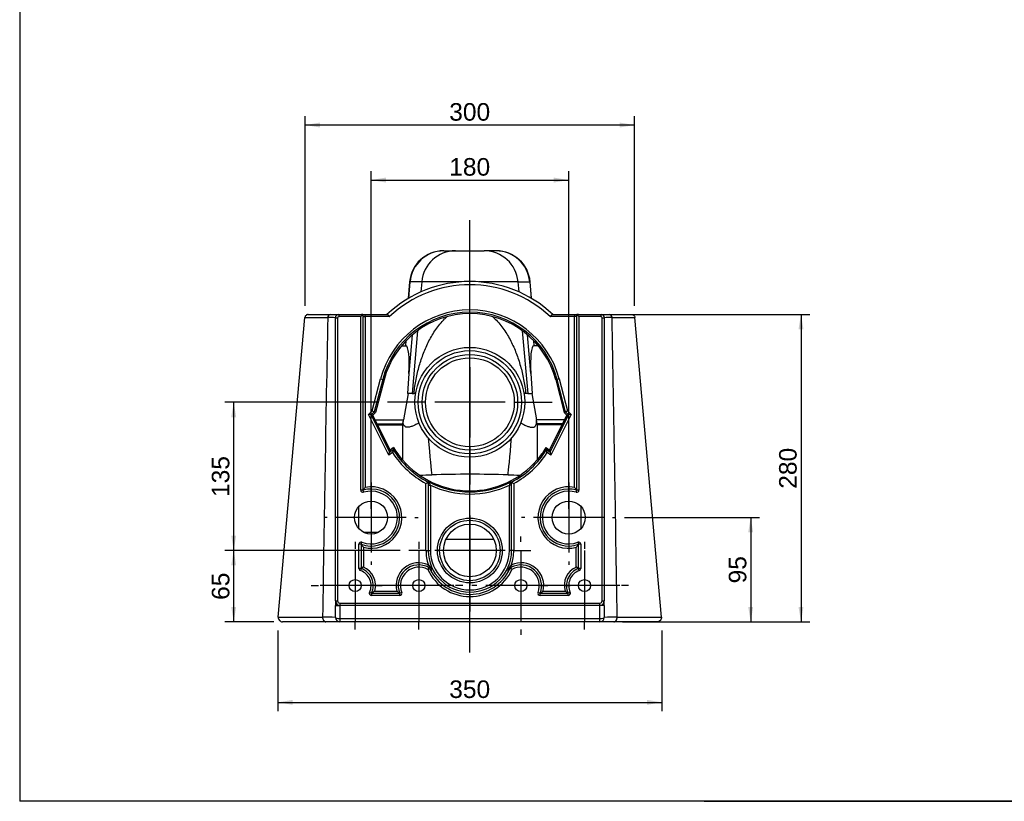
# Model space of a CAD drawing. Header units: millimetres. Extents: x 11 to 285, y 7 to 203.
# Tile 1 of 9: x 11 to 123, y 7 to 96. Entities that reach past the tile are written whole.
import ezdxf
from ezdxf.enums import TextEntityAlignment as Align
from ezdxf.lldxf.tags import DXFTag

# ---------------------------------------------------------------- set-up
doc = ezdxf.new("R2010")
doc.units = ezdxf.units.MM
for name, color, linetype in [('1', 7, 'Continuous'), ('BUCKET_HUNG_WC', 7, 'Continuous'), ('Default', 7, 'Continuous'), ('Predefinito', 7, 'Continuous')]:
    doc.layers.add(name, color=color, linetype=linetype)
doc.styles.add('SEACAD_Arial', font='arial.ttf')
tags = doc.linetypes.add('CENTER2', pattern=[28.575, 19.05, -3.175, 3.175, -3.175]).pattern_tags.tags
tags[10:11] = [DXFTag(74, 4), DXFTag(75, 0), DXFTag(340, '0'), DXFTag(46, 0.0), DXFTag(50, 0.0), DXFTag(44, 0.0), DXFTag(45, 0.0)]
tags[8:9] = [DXFTag(74, 4), DXFTag(75, 0), DXFTag(340, '0'), DXFTag(46, 0.0), DXFTag(50, 0.0), DXFTag(44, 0.0), DXFTag(45, 0.0)]
tags[6:7] = [DXFTag(74, 4), DXFTag(75, 0), DXFTag(340, '0'), DXFTag(46, 0.0), DXFTag(50, 0.0), DXFTag(44, 0.0), DXFTag(45, 0.0)]
tags[4:5] = [DXFTag(74, 4), DXFTag(75, 0), DXFTag(340, '0'), DXFTag(46, 0.0), DXFTag(50, 0.0), DXFTag(44, 0.0), DXFTag(45, 0.0)]
doc.dimstyles.new('ISO_PALLINATURA', dxfattribs={"dimtxt": 2, "dimasz": 1.7, "dimexe": 1, "dimexo": 1, "dimgap": 1, "dimtad": 1, "dimlfac": 8, "dimtxsty": 'SEACAD_Arial', "dimblk1": '_SE_FILLED', "dimblk2": '_SE_FILLED', "dimsah": 1, "dimcen": 1, "dimadec": 0, "dimazin": 0, "dimtfac": 1, "dimtmove": 0, "dimatfit": 3, "dimfxl": 1, "dimtolj": 1, "dimarcsym": 0})

# ---------------------------------------------------------------- blocks, each defined once
blk = doc.blocks.new('SEANNOT_GROUP')
at = {"layer": 'Default', "color": 7, "linetype": 'CENTER2'}
for p, q in [((62.12, 57.73), (62.12, 62.1)), ((62.12, 56.73), (62.12, 48.73)), ((57.12, 52.73), (52.74, 52.73)), ((66.12, 52.73), (58.12, 52.73)), ((67.12, 52.73), (71.49, 52.73)), ((62.12, 47.73), (62.12, 43.35))]:
    blk.add_line(p, q, dxfattribs=at)
blk = doc.blocks.new('SEANNOT_GROUP1')
at = {"layer": 'Default', "color": 7, "linetype": 'CENTER2'}
for p, q in [((50.87, 44.6), (50.87, 44.98)), ((50.87, 43.6), (50.87, 35.6)), ((45.87, 39.6), (45.49, 39.6)), ((54.87, 39.6), (46.87, 39.6)), ((55.87, 39.6), (56.24, 39.6)), ((50.87, 34.6), (50.87, 34.23))]:
    blk.add_line(p, q, dxfattribs=at)
blk = doc.blocks.new('SEANNOT_GROUP2')
at = {"layer": 'Default', "color": 7, "linetype": 'CENTER2'}
for p, q in [((73.37, 44.6), (73.37, 44.98)), ((73.37, 43.6), (73.37, 35.6)), ((68.37, 39.6), (67.99, 39.6)), ((77.37, 39.6), (69.37, 39.6)), ((78.37, 39.6), (78.74, 39.6)), ((73.37, 34.6), (73.37, 34.23))]:
    blk.add_line(p, q, dxfattribs=at)
blk = doc.blocks.new('SEANNOT_GROUP3')
at = {"layer": 'Default', "color": 7, "linetype": 'CENTER2'}
for p, q in [((75.18, 36.85), (75.18, 36.04)), ((75.18, 35.85), (75.18, 27.85)), ((70.18, 31.85), (70.99, 31.85)), ((79.18, 31.85), (71.18, 31.85)), ((80.18, 31.85), (79.37, 31.85)), ((75.18, 26.85), (75.18, 27.66))]:
    blk.add_line(p, q, dxfattribs=at)
blk = doc.blocks.new('SEANNOT_GROUP4')
at = {"layer": 'Default', "color": 7, "linetype": 'CENTER2'}
for p, q in [((67.93, 36.85), (67.93, 37.46)), ((67.93, 35.85), (67.93, 27.85)), ((62.93, 31.85), (62.33, 31.85)), ((71.93, 31.85), (63.93, 31.85)), ((72.93, 31.85), (73.54, 31.85)), ((67.93, 26.85), (67.93, 26.25))]:
    blk.add_line(p, q, dxfattribs=at)
blk = doc.blocks.new('SEANNOT_GROUP5')
at = {"layer": 'Default', "color": 7, "linetype": 'CENTER2'}
for p, q in [((56.31, 36.85), (56.31, 36.04)), ((56.31, 35.85), (56.31, 27.85)), ((51.31, 31.85), (52.12, 31.85)), ((60.31, 31.85), (52.31, 31.85)), ((61.31, 31.85), (60.49, 31.85)), ((56.31, 26.85), (56.31, 27.66))]:
    blk.add_line(p, q, dxfattribs=at)
blk = doc.blocks.new('SEANNOT_GROUP6')
at = {"layer": 'Default', "color": 7, "linetype": 'CENTER2'}
for p, q in [((49.06, 36.85), (49.06, 36.04)), ((49.06, 35.85), (49.06, 27.85)), ((44.06, 31.85), (44.87, 31.85)), ((53.06, 31.85), (45.06, 31.85)), ((54.06, 31.85), (53.24, 31.85)), ((49.06, 26.85), (49.06, 27.66))]:
    blk.add_line(p, q, dxfattribs=at)
blk = doc.blocks.new('SEANNOT_GROUP7')
at = {"layer": 'Default', "color": 7, "linetype": 'CENTER2'}
for p, q in [((62.12, 40.85), (62.12, 42.79)), ((62.12, 39.85), (62.12, 31.85)), ((57.12, 35.85), (55.18, 35.85)), ((66.12, 35.85), (58.12, 35.85)), ((67.12, 35.85), (69.06, 35.85)), ((62.12, 30.85), (62.12, 28.91))]:
    blk.add_line(p, q, dxfattribs=at)
blk = doc.blocks.new('SEANNOT_GROUP8')
at = {"layer": 'Default', "color": 7, "linetype": 'CENTER2'}
blk.add_line((62.12, 24.23), (62.12, 73.48), dxfattribs=at)
blk = doc.blocks.new('SE1')
at = {"layer": 'BUCKET_HUNG_WC', "color": 7, "linetype": 'Continuous'}
for p, q in [((59.14, 69.98), (59.12, 69.98)), ((59.14, 69.98), (60.48, 69.98)), ((60.48, 69.98), (63.76, 69.98)), ((65.1, 69.98), (63.76, 69.98)), ((65.12, 69.98), (65.1, 69.98)), ((55.26, 66.44), (55.1, 64.55)), ((55.3, 66.44), (55.14, 64.57)), ((55.26, 66.44), (55.3, 66.44)), ((56.64, 66.44), (55.3, 66.44)), ((56.64, 66.44), (56.54, 65.29)), ((61.11, 66.44), (56.64, 66.44)), ((67.6, 66.44), (63.13, 66.44)), ((67.6, 66.44), (67.7, 65.29)), ((67.6, 66.44), (68.94, 66.44)), ((68.94, 66.44), (68.98, 66.44)), ((68.94, 66.44), (69.1, 64.57)), ((69.14, 64.55), (68.98, 66.44)), ((40.29, 28.27), (43.34, 62.39)), ((43.71, 62.73), (46.25, 62.73)), ((46.25, 62.73), (47.18, 62.73)), ((46.81, 62.35), (47.06, 62.35)), ((46.81, 30.1), (46.81, 62.35)), ((47.06, 62.35), (47.06, 30.1)), ((47.18, 62.73), (49.76, 62.73)), ((47.18, 62.73), (47.18, 62.48)), ((49.69, 62.48), (47.18, 62.48)), ((49.93, 62.71), (49.69, 62.48)), ((49.69, 42.72), (49.69, 62.48)), ((49.76, 62.73), (50.19, 62.73)), ((49.94, 62.68), (49.93, 62.71)), ((49.94, 62.68), (49.94, 42.72)), ((49.94, 62.48), (50.19, 62.48)), ((50.19, 62.73), (52.71, 62.73)), ((50.19, 62.48), (50.19, 62.73)), ((50.19, 62.48), (50.19, 43.04)), ((52.96, 62.48), (50.19, 62.48)), ((74.04, 62.48), (71.28, 62.48)), ((71.53, 62.73), (74.04, 62.73)), ((74.04, 62.73), (74.48, 62.73)), ((74.04, 62.73), (74.04, 62.48)), ((74.04, 43.04), (74.04, 62.48)), ((74.29, 62.48), (74.04, 62.48)), ((74.31, 62.71), (74.29, 62.68)), ((74.29, 42.72), (74.29, 62.68)), ((74.54, 62.48), (74.31, 62.71)), ((74.48, 62.73), (77.06, 62.73)), ((77.06, 62.48), (74.54, 62.48)), ((74.54, 62.48), (74.54, 42.72)), ((77.06, 62.73), (77.99, 62.73)), ((77.06, 62.48), (77.06, 62.73)), ((77.18, 62.35), (77.43, 62.35)), ((77.18, 30.1), (77.18, 62.35)), ((77.43, 62.35), (77.43, 30.1)), ((77.99, 62.73), (80.53, 62.73)), ((83.95, 28.27), (80.9, 62.39)), ((56.15, 60.88), (55.53, 53.73)), ((68.09, 60.88), (68.71, 53.73)), ((54.82, 59.17), (54.88, 59.77)), ((55.56, 60.41), (55.17, 55.99)), ((69.07, 55.99), (68.68, 60.41)), ((69.36, 59.77), (69.41, 59.17)), ((54.34, 59.17), (54.82, 59.17)), ((69.9, 59.17), (69.41, 59.17)), ((51, 51.77), (51.95, 55.39)), ((52.19, 55.32), (51.23, 51.64)), ((52.35, 55.28), (51.37, 51.56)), ((51.95, 55.39), (52.19, 55.32)), ((52.35, 55.28), (52.19, 55.32)), ((55.17, 55.99), (55.01, 53.73)), ((69.07, 55.99), (69.23, 53.73)), ((71.89, 55.28), (72.05, 55.32)), ((71.89, 55.28), (72.87, 51.56)), ((72.29, 55.39), (72.05, 55.32)), ((73.01, 51.64), (72.05, 55.32)), ((72.29, 55.39), (73.23, 51.77)), ((55.08, 53.73), (54.55, 50.73)), ((55.53, 53.73), (55.01, 53.73)), ((55.53, 53.73), (55.75, 53.73)), ((55.95, 53.73), (55.75, 53.73)), ((68.49, 53.73), (68.29, 53.73)), ((68.71, 53.73), (68.49, 53.73)), ((68.71, 53.73), (69.23, 53.73)), ((69.16, 53.73), (69.69, 50.73)), ((50.59, 51.35), (51, 51.77)), ((51.23, 51.64), (50.89, 51.3)), ((51, 51.77), (51.23, 51.64)), ((51.37, 51.56), (51.23, 51.64)), ((72.87, 51.56), (73.01, 51.64)), ((73.01, 51.64), (73.23, 51.77)), ((73.35, 51.3), (73.01, 51.64)), ((73.23, 51.77), (73.65, 51.35)), ((52.88, 46.69), (50.59, 51.35)), ((50.89, 51.3), (50.59, 51.35)), ((51.08, 51.27), (50.89, 51.3)), ((50.89, 51.3), (52.98, 47.06)), ((51.08, 51.27), (51.37, 51.56)), ((53.04, 47.29), (51.08, 51.27)), ((51.35, 50.73), (54.55, 50.73)), ((54.47, 50.26), (54.55, 50.73)), ((54.47, 50.26), (54.53, 50.54)), ((69.77, 50.26), (69.69, 50.73)), ((72.89, 50.73), (69.69, 50.73)), ((69.77, 50.26), (69.71, 50.54)), ((71.2, 47.29), (73.16, 51.27)), ((71.26, 47.06), (73.35, 51.3)), ((73.65, 51.35), (71.35, 46.69)), ((73.16, 51.27), (72.87, 51.56)), ((73.16, 51.27), (73.35, 51.3)), ((73.65, 51.35), (73.35, 51.3)), ((51.58, 50.26), (54.47, 50.26)), ((51.63, 50.16), (54.45, 50.16)), ((54.45, 50.16), (54.47, 50.26)), ((54.45, 50.16), (54.45, 49.21)), ((69.79, 50.16), (69.77, 50.26)), ((72.66, 50.26), (69.77, 50.26)), ((69.79, 50.16), (69.79, 49.21)), ((72.61, 50.16), (69.79, 50.16)), ((54.45, 49.21), (54.45, 47.6)), ((69.79, 49.21), (69.79, 47.6)), ((52.98, 47.06), (53.38, 47.34)), ((53.04, 47.29), (52.98, 47.06)), ((53.43, 47.57), (53.04, 47.29)), ((53.43, 47.57), (53.38, 47.34)), ((54.45, 47.6), (54.45, 46.2)), ((69.79, 47.6), (69.79, 46.2)), ((70.81, 47.57), (70.85, 47.34)), ((70.81, 47.57), (71.2, 47.29)), ((70.85, 47.34), (71.26, 47.06)), ((71.2, 47.29), (71.26, 47.06)), ((52.88, 46.69), (52.98, 47.06)), ((53.31, 46.99), (52.88, 46.69)), ((54.45, 46.17), (54.45, 46.15)), ((69.79, 46.17), (69.79, 46.15)), ((71.35, 46.69), (70.93, 46.99)), ((71.26, 47.06), (71.35, 46.69)), ((49.94, 42.72), (49.69, 42.72)), ((49.94, 42.72), (50.02, 42.48)), ((57.12, 35.85), (57.12, 43.48)), ((57.37, 43.67), (57.37, 43.63)), ((57.37, 43.63), (57.37, 43.63)), ((57.37, 43.63), (57.37, 35.85)), ((57.37, 43.29), (57.62, 43.29)), ((57.62, 43.29), (57.62, 35.85)), ((66.62, 35.85), (66.62, 43.29)), ((66.87, 43.29), (66.62, 43.29)), ((66.87, 43.67), (66.87, 43.63)), ((66.87, 43.63), (66.87, 43.63)), ((66.87, 35.85), (66.87, 43.63)), ((67.12, 43.48), (67.12, 35.85)), ((74.22, 42.48), (74.29, 42.72)), ((74.54, 42.72), (74.29, 42.72)), ((49.43, 40.81), (49.43, 38.4)), ((74.81, 38.4), (74.81, 40.81)), ((50.05, 37.92), (51.69, 37.92)), ((64.85, 37.1), (59.39, 37.1)), ((49.49, 33.8), (49.49, 36.55)), ((49.74, 36.55), (49.49, 36.55)), ((49.74, 36.55), (49.83, 36.79)), ((49.74, 36.55), (49.74, 33.8)), ((49.99, 36.21), (49.99, 33.97)), ((74.24, 33.97), (74.24, 36.21)), ((74.41, 36.79), (74.49, 36.55)), ((74.49, 33.8), (74.49, 36.55)), ((74.74, 36.55), (74.49, 36.55)), ((74.74, 36.55), (74.74, 33.8)), ((57.12, 35.85), (57.37, 35.85)), ((57.37, 35.85), (57.62, 35.85)), ((66.87, 35.85), (66.62, 35.85)), ((67.12, 35.85), (66.87, 35.85)), ((49.74, 33.8), (49.49, 33.8)), ((49.74, 33.8), (49.66, 33.56)), ((57.29, 33.99), (57.39, 34.22)), ((57.46, 33.91), (57.34, 33.69)), ((57.34, 33.69), (57.56, 33.79)), ((57.39, 34.22), (57.51, 34.1)), ((66.9, 33.69), (66.67, 33.79)), ((66.73, 34.1), (66.85, 34.22)), ((66.9, 33.69), (66.78, 33.91)), ((66.95, 33.99), (66.85, 34.22)), ((74.74, 33.8), (74.49, 33.8)), ((74.58, 33.56), (74.49, 33.8)), ((50.92, 30.98), (50.7, 31.08)), ((50.92, 30.98), (54.12, 30.98)), ((50.92, 30.98), (50.92, 30.73)), ((54.12, 30.73), (50.92, 30.73)), ((51.28, 31.23), (53.78, 31.23)), ((54.12, 30.98), (54.35, 31.07)), ((54.12, 30.98), (54.12, 30.73)), ((69.89, 31.07), (70.12, 30.98)), ((70.12, 30.98), (73.31, 30.98)), ((70.12, 30.73), (70.12, 30.98)), ((73.31, 30.73), (70.12, 30.73)), ((70.46, 31.23), (72.96, 31.23)), ((73.54, 31.08), (73.31, 30.98)), ((73.31, 30.73), (73.31, 30.98)), ((46.81, 30.1), (47.06, 30.1)), ((46.81, 30.1), (46.81, 29.6)), ((46.81, 28.23), (46.81, 29.6)), ((46.81, 29.6), (47.31, 29.6)), ((47.31, 29.85), (76.93, 29.85)), ((47.31, 29.85), (47.31, 29.6)), ((76.93, 29.6), (47.31, 29.6)), ((47.31, 29.6), (47.31, 28.1)), ((76.93, 29.6), (76.93, 29.85)), ((76.93, 28.1), (76.93, 29.6)), ((77.43, 29.6), (76.93, 29.6)), ((77.18, 30.1), (77.43, 30.1)), ((77.43, 29.6), (77.43, 30.1)), ((77.43, 29.6), (77.43, 28.23)), ((47.31, 28.1), (76.93, 28.1)), ((47.31, 28.1), (47.31, 27.73)), ((76.93, 27.73), (76.93, 28.1)), ((45.73, 27.73), (40.79, 27.73)), ((47.31, 27.73), (45.73, 27.73)), ((76.93, 27.73), (47.31, 27.73)), ((78.51, 27.73), (76.93, 27.73)), ((83.45, 27.73), (78.51, 27.73))]:
    blk.add_line(p, q, dxfattribs=at)
for centre, radius in [((62.12, 52.73), 6.25), ((62.12, 52.73), 5.88), ((62.12, 52.73), 5.44), ((62.12, 52.73), 5.06), ((50.87, 39.6), 1.88), ((73.37, 39.6), 1.88), ((62.12, 35.85), 3.69), ((62.12, 35.85), 3.44), ((62.12, 35.85), 3), ((49.06, 31.85), 0.688), ((56.31, 31.85), 0.688), ((67.93, 31.85), 0.688), ((75.18, 31.85), 0.688)]:
    blk.add_circle(centre, radius, dxfattribs=at)
for centre, radius, start, end in [((59.12, 66.1), 3.88, 90, 175), ((65.12, 66.1), 3.88, 5, 90), ((62.12, 52.73), 13.75, 46.6582, 133.3418), ((62.12, 52.73), 13.38, 46.8003, 133.1997), ((62.12, 52.73), 10.51, 14.6604, 165.3396), ((62.12, 52.73), 10.26, 14.6604, 165.3396), ((62.12, 52.73), 10.1, 14.6604, 165.3396), ((45.64, 435.58), 373.2, 269.6472, 270.0452), ((9003.69, -107.56), 8959.37, 178.913193, 179.131411), ((46.01, 50.47), 11.91, 86.1652, 90.3835), ((47.18, 62.35), 0.375, 90, 180), ((47.18, 62.35), 0.125, 90, 180), ((49.74, 61.24), 1.49, 82.4151, 88.9864), ((74.5, 61.24), 1.49, 91.0136, 97.5849), ((77.06, 62.35), 0.375, 0, 90), ((77.06, 62.35), 0.125, 0, 90), ((78.16, 52.7), 9.68, 89.1313, 94.3199), ((78.56, 449.49), 387.11, 269.962, 270.3456), ((-8879.45, -107.56), 8959.37, 0.868589, 1.086807), ((56.17, 50.44), 1.64, 169.8189, 176.518), ((68.07, 50.44), 1.64, 3.482, 10.1811), ((81.5, 41.53), 28.71, 168.3261, 169.0474), ((62.12, 52.73), 10.26, 211.6481, 242.4216), ((62.12, 52.73), 10.1, 210.6981, 220.6117), ((62.12, 52.73), 10.26, 297.5784, 328.3519), ((62.12, 52.73), 10.1, 319.3883, 329.3019), ((42.73, 41.53), 28.71, 10.9526, 11.6739), ((62.12, 52.73), 10.51, 213.0902, 241.5939), ((54.01, 46.61), 0.437, 315.3492, 316.9908), ((62.12, 52.73), 10.09, 220.5248, 319.4752), ((62.12, 52.73), 10.51, 298.4061, 326.9098), ((70.23, 46.61), 0.437, 222.9025, 224.6508), ((71.3, -259.91), 304.65, 92.5447, 92.7953), ((62.12, -71.09), 115.62, 87.846, 92.154), ((52.94, -259.91), 304.65, 87.2047, 87.4553), ((49.94, 42.72), 0.25, 180, 286.5247), ((50.87, 39.6), 3.25, 249.7497, 106.5247), ((56.81, 37.59), 8.57, 140.5296, 143.2373), ((50.87, 39.6), 3.5, 255.5242, 101.1095), ((36.47, 78.13), 40.34, 300.7958, 301.2095), ((62.12, 52.73), 10.21, 243.1366, 296.8634), ((39.72, 37.42), 18.83, 18.1473, 19.2188), ((62.12, 52.73), 10.46, 244.5139, 295.4861), ((84.51, 37.42), 18.83, 160.7812, 161.8527), ((87.77, 78.13), 40.34, 238.7905, 239.2042), ((73.37, 39.6), 3.5, 78.8905, 284.4758), ((73.37, 39.6), 3.25, 73.4753, 290.2503), ((67.43, 37.59), 8.57, 36.7627, 39.4704), ((74.29, 42.72), 0.25, 253.4753, 0), ((50.87, 39.6), 3, 249.7497, 106.5247), ((73.37, 39.6), 3, 73.4753, 290.2503), ((49.74, 36.55), 0.25, 69.7497, 180), ((56.61, 41.34), 8.37, 214.9014, 217.7891), ((67.63, 41.34), 8.37, 322.2109, 325.0986), ((74.49, 36.55), 0.25, 0, 110.2503), ((62.12, 35.85), 5, 180, 199.0587), ((62.12, 35.85), 4.75, 180, 0), ((62.12, 35.85), 4.5, 180, 0), ((62.12, 35.85), 5, 340.9413, 0), ((49.74, 33.8), 0.25, 180, 250.5257), ((54.24, 27.43), 7.8, 123.01, 125.2296), ((49.06, 31.85), 2.06, 334.8973, 70.5257), ((49.06, 31.85), 2.31, 344.3196, 66.0807), ((56.31, 31.85), 2.6, 65.3453, 193.8832), ((56.31, 31.85), 2.35, 60.7242, 201.8135), ((56.31, 31.85), 2.1, 60.7242, 201.8135), ((62.12, 35.85), 5.25, 204.3432, 335.6568), ((57.34, 33.69), 0.25, 24.3432, 60.7242), ((56.86, 33.49), 0.895, 355.4235, 43.2923), ((62.12, 35.85), 5, 204.3432, 335.6568), ((66.9, 33.69), 0.25, 119.2758, 155.6568), ((67.93, 31.85), 2.35, 338.1865, 119.2758), ((67.93, 31.85), 2.6, 346.1168, 114.6547), ((67.93, 31.85), 2.1, 338.1865, 119.2758), ((75.18, 31.85), 2.31, 113.9193, 195.6804), ((75.18, 31.85), 2.06, 109.4743, 205.1027), ((70, 27.43), 7.8, 54.7704, 56.99), ((74.49, 33.8), 0.25, 289.4743, 0), ((49.06, 31.85), 1.81, 334.8973, 70.5257), ((75.18, 31.85), 1.81, 109.4743, 205.1027), ((50.92, 30.98), 0.25, 154.8973, 270), ((48.07, 35.46), 5.31, 302.5127, 307.2306), ((57.57, 36.06), 6.14, 231.8942, 235.8541), ((54.12, 30.98), 0.25, 270, 21.8135), ((70.12, 30.98), 0.25, 158.1865, 270), ((66.67, 36.06), 6.14, 304.1459, 308.1058), ((76.17, 35.46), 5.31, 232.7694, 237.4873), ((73.31, 30.98), 0.25, 270, 25.1027), ((47.31, 30.1), 0.5, 180, 270), ((47.31, 30.1), 0.25, 180, 270), ((76.93, 30.1), 0.25, 270, 0), ((76.93, 30.1), 0.5, 270, 0), ((44.96, 1009.85), 981.59, 269.72738, 270.02247), ((45.65, 9.45), 18.81, 86.4647, 90.9088), ((47.31, 28.23), 0.5, 180, 270), ((76.93, 28.23), 0.5, 270, 0), ((78.74, 3.15), 25.11, 89.6491, 92.9773), ((79.48, 917.98), 889.72, 269.96229, 270.28786)]:
    blk.add_arc(centre, radius, start, end, dxfattribs=at)
for centre, major_axis, ratio, start_param, end_param in [((59.14, 66.1), (0, -3.87), 0.994831, 3.141593, 4.625123), ((60.48, 66.1), (0, -3.88), 0.994831, 3.141593, 4.625123), ((63.76, 66.1), (0, -3.88), 0.994831, 1.658063, 3.141593), ((65.1, 66.1), (0, -3.87), 0.994831, 1.658063, 3.141593), ((46.25, 62.35), (0, 0.375), 0.861971, 0, 1.500359), ((77.99, 62.35), (0, 0.375), 0.861971, 4.782826, 6.283185), ((54.51, 55.63), (-0.32, -3.54), 0.175606, 1.688063, 3.15753), ((69.73, 55.63), (0.32, -3.54), 0.175606, 3.125655, 4.595122), ((57.18, 52.4), (0.63, -8.1), 0.013605, -1.093114, -0.195913), ((67.06, 52.4), (-0.63, -8.1), 0.013605, 0.195913, 1.093114), ((57.58, 34.12), (-0.122, -0.218), 0.188633, 4.934414, 6.283185), ((66.66, 34.12), (0.122, -0.218), 0.188633, 0, 1.348772), ((45.73, 28.23), (0, 0.5), 0.768394, 1.503887, 3.141593), ((47.31, 28.23), (-0.5, 0), 0.25, 0, 1.570796), ((76.93, 28.23), (0.5, 0), 0.25, 4.712389, 6.283185), ((78.51, 28.23), (0, 0.5), 0.768394, 3.141593, 4.779298)]:
    blk.add_ellipse(centre, major_axis=major_axis, ratio=ratio, start_param=start_param, end_param=end_param, dxfattribs=at)
for points, knots in [([(43.71, 62.73), (43.67, 62.73), (43.62, 62.72), (43.53, 62.69), (43.49, 62.66), (43.43, 62.6), (43.4, 62.56), (43.36, 62.48), (43.34, 62.43), (43.34, 62.39)], [0, 0, 0, 0, 0.25, 0.25, 0.5, 0.5, 0.75, 0.75, 1, 1, 1, 1]), ([(52.71, 62.73), (52.73, 62.73), (52.75, 62.72), (52.78, 62.7), (52.79, 62.69), (52.81, 62.67), (52.82, 62.66), (52.85, 62.63), (52.87, 62.6), (52.91, 62.55), (52.92, 62.54), (52.94, 62.52), (52.94, 62.51), (52.95, 62.49), (52.96, 62.49), (52.96, 62.48)], [0, 0, 0, 0, 0.25, 0.25, 0.375, 0.375, 0.5, 0.5, 0.75, 0.75, 0.875, 0.875, 0.9375, 0.9375, 1, 1, 1, 1]), ([(55.75, 53.73), (55.81, 54.28), (55.89, 54.82), (56.1, 55.86), (56.22, 56.37), (56.5, 57.36), (56.66, 57.84), (57.02, 58.79), (57.23, 59.26), (57.69, 60.16), (57.95, 60.6), (58.39, 61.23), (58.55, 61.43), (58.88, 61.83), (59.06, 62.03), (59.34, 62.31), (59.45, 62.4), (59.55, 62.49)], [0, 0, 0, 0, 0.0625, 0.0625, 0.125, 0.125, 0.1875, 0.1875, 0.25, 0.25, 0.3125, 0.3125, 0.34375, 0.34375, 0.375, 0.375, 0.391464, 0.391464, 0.391464, 0.391464]), ([(64.68, 62.49), (64.79, 62.4), (64.9, 62.3), (65.19, 62.02), (65.36, 61.83), (65.7, 61.43), (65.85, 61.22), (66.29, 60.59), (66.55, 60.16), (67.01, 59.25), (67.22, 58.78), (67.58, 57.84), (67.74, 57.35), (68.02, 56.36), (68.14, 55.86), (68.35, 54.82), (68.43, 54.28), (68.49, 53.73)], [0.6079583, 0.6079583, 0.6079583, 0.6079583, 0.625, 0.625, 0.65625, 0.65625, 0.6875, 0.6875, 0.75, 0.75, 0.8125, 0.8125, 0.875, 0.875, 0.9375, 0.9375, 1, 1, 1, 1]), ([(71.28, 62.48), (71.28, 62.49), (71.29, 62.49), (71.3, 62.51), (71.3, 62.52), (71.32, 62.54), (71.33, 62.55), (71.37, 62.6), (71.39, 62.63), (71.42, 62.66), (71.43, 62.67), (71.45, 62.69), (71.46, 62.7), (71.49, 62.72), (71.51, 62.73), (71.53, 62.73)], [0, 0, 0, 0, 0.0625, 0.0625, 0.125, 0.125, 0.25, 0.25, 0.5, 0.5, 0.625, 0.625, 0.75, 0.75, 1, 1, 1, 1]), ([(80.53, 62.73), (80.57, 62.73), (80.62, 62.72), (80.71, 62.69), (80.75, 62.66), (80.81, 62.6), (80.84, 62.56), (80.88, 62.48), (80.9, 62.43), (80.9, 62.39)], [0, 0, 0, 0, 0.25, 0.25, 0.5, 0.5, 0.75, 0.75, 1, 1, 1, 1]), ([(56.32, 50.4), (56.2, 50.32), (56.08, 50.25), (55.84, 50.12), (55.72, 50.06), (55.48, 49.97), (55.36, 49.93), (55.14, 49.88), (55.04, 49.87), (54.78, 49.9), (54.66, 49.99), (54.54, 50.23), (54.52, 50.38), (54.53, 50.54)], [0, 0, 0, 0, 0.125, 0.125, 0.25, 0.25, 0.375, 0.375, 0.5, 0.5, 0.75, 0.75, 1, 1, 1, 1]), ([(67.92, 50.4), (68.04, 50.32), (68.16, 50.25), (68.4, 50.12), (68.52, 50.06), (68.76, 49.97), (68.88, 49.93), (69.1, 49.88), (69.2, 49.87), (69.46, 49.9), (69.57, 49.99), (69.7, 50.23), (69.72, 50.38), (69.71, 50.54)], [0, 0, 0, 0, 0.125, 0.125, 0.25, 0.25, 0.375, 0.375, 0.5, 0.5, 0.75, 0.75, 1, 1, 1, 1]), ([(54.33, 46.31), (54.33, 46.31), (54.33, 46.31), (54.33, 46.31), (54.34, 46.31), (54.35, 46.29), (54.36, 46.27), (54.39, 46.24), (54.41, 46.22), (54.42, 46.2), (54.42, 46.2), (54.43, 46.2)], [0.4996819, 0.4996819, 0.4996819, 0.4996819, 0.5, 0.5, 0.625, 0.625, 0.75, 0.75, 0.875, 0.875, 0.8867792, 0.8867792, 0.8867792, 0.8867792]), ([(69.81, 46.2), (69.81, 46.2), (69.82, 46.2), (69.83, 46.22), (69.85, 46.24), (69.87, 46.27), (69.89, 46.29), (69.9, 46.31), (69.91, 46.31), (69.91, 46.31)], [0.1078427, 0.1078427, 0.1078427, 0.1078427, 0.125, 0.125, 0.25, 0.25, 0.375, 0.375, 0.4996515, 0.4996515, 0.4996515, 0.4996515]), ([(57.37, 43.67), (57.37, 43.67), (57.37, 43.67), (57.39, 43.67), (57.39, 43.67), (57.42, 43.66), (57.43, 43.65), (57.47, 43.64), (57.49, 43.63), (57.51, 43.62)], [0, 0, 0, 0, 0.25, 0.25, 0.5, 0.5, 0.75, 0.75, 1, 1, 1, 1]), ([(66.73, 43.62), (66.75, 43.63), (66.77, 43.64), (66.81, 43.65), (66.82, 43.66), (66.84, 43.67), (66.85, 43.67), (66.87, 43.67), (66.87, 43.67), (66.87, 43.67)], [0, 0, 0, 0, 0.25, 0.25, 0.5, 0.5, 0.75, 0.75, 1, 1, 1, 1]), ([(66.48, 33.41), (66.48, 33.44), (66.47, 33.48), (66.47, 33.54), (66.48, 33.57), (66.49, 33.66), (66.51, 33.72), (66.56, 33.84), (66.58, 33.89), (66.65, 34), (66.68, 34.05), (66.73, 34.1)], [0, 0, 0, 0, 0.125, 0.125, 0.25, 0.25, 0.5, 0.5, 0.75, 0.75, 1, 1, 1, 1]), ([(40.29, 28.27), (40.29, 28.2), (40.3, 28.13), (40.34, 28), (40.38, 27.94), (40.47, 27.84), (40.53, 27.8), (40.65, 27.74), (40.72, 27.73), (40.79, 27.73)], [0, 0, 0, 0, 0.25, 0.25, 0.5, 0.5, 0.75, 0.75, 1, 1, 1, 1]), ([(83.95, 28.27), (83.95, 28.2), (83.94, 28.13), (83.9, 28), (83.86, 27.94), (83.77, 27.84), (83.71, 27.8), (83.59, 27.74), (83.52, 27.73), (83.45, 27.73)], [0, 0, 0, 0, 0.25, 0.25, 0.5, 0.5, 0.75, 0.75, 1, 1, 1, 1])]:
    blk.add_open_spline(points, degree=3, knots=knots, dxfattribs=at)
blk = doc.blocks.new('DMBLK58')
at = {"layer": 'Default', "linetype": 'Continuous'}
for points in [[(45.07, 84.59), (43.37, 84.3), (45.07, 84.02)], [(79.17, 84.59), (79.17, 84.02), (80.87, 84.3)]]:
    blk.add_hatch(color=7, dxfattribs=at).paths.add_polyline_path(points)
at = {"layer": 'Default', "color": 7, "linetype": 'Continuous'}
for p, q in [((43.37, 63.73), (43.37, 85.3)), ((80.87, 63.73), (80.87, 85.3)), ((80.87, 84.3), (43.37, 84.3))]:
    blk.add_line(p, q, dxfattribs=at)
at = {"layer": 'Default', "color": 7, "linetype": 'Continuous', "style": 'SEACAD_Arial'}
blk.add_text('300', height=2, dxfattribs=at).set_placement((59.77, 86.8), align=Align.TOP_LEFT)
blk = doc.blocks.new('_SE_FILLED')
at = {"color": 0}
blk.add_line((0, 0), (-1, 0), dxfattribs=at)
blk.add_solid([(0, 0), (-1, -0.1665), (-1, 0.1665), (0, 0)], dxfattribs=at)
blk = doc.blocks.new('DMBLK59')
at = {"layer": 'Default', "linetype": 'Continuous'}
for points in [[(100.11, 61.03), (99.83, 62.73), (99.54, 61.03)], [(100.11, 29.43), (99.54, 29.43), (99.83, 27.73)]]:
    blk.add_hatch(color=7, dxfattribs=at).paths.add_polyline_path(points)
at = {"layer": 'Default', "color": 7, "linetype": 'Continuous'}
for p, q in [((78.06, 62.73), (100.83, 62.73)), ((99.83, 62.73), (99.83, 27.73)), ((79.51, 27.73), (100.83, 27.73))]:
    blk.add_line(p, q, dxfattribs=at)
at = {"layer": 'Default', "color": 7, "linetype": 'Continuous', "style": 'SEACAD_Arial'}
blk.add_text('280', height=2, rotation=90, dxfattribs=at).set_placement((97.33, 42.88), align=Align.TOP_LEFT)
blk = doc.blocks.new('DMBLK60')
at = {"layer": 'Default', "linetype": 'Continuous'}
for points in [[(41.94, 18.27), (41.94, 18.83), (40.24, 18.55)], [(82.29, 18.27), (83.99, 18.55), (82.29, 18.83)]]:
    blk.add_hatch(color=7, dxfattribs=at).paths.add_polyline_path(points)
at = {"layer": 'Default', "color": 7, "linetype": 'Continuous'}
for p, q in [((40.24, 26.73), (40.24, 17.55)), ((83.99, 26.73), (83.99, 17.55)), ((40.24, 18.55), (83.99, 18.55))]:
    blk.add_line(p, q, dxfattribs=at)
at = {"layer": 'Default', "color": 7, "linetype": 'Continuous', "style": 'SEACAD_Arial'}
blk.add_text('350', height=2, dxfattribs=at).set_placement((59.77, 21.05), align=Align.TOP_LEFT)
blk = doc.blocks.new('DMBLK61')
at = {"layer": 'Default', "linetype": 'Continuous'}
for points in [[(94.38, 37.9), (94.1, 39.6), (93.81, 37.9)], [(94.38, 29.43), (93.81, 29.43), (94.1, 27.73)]]:
    blk.add_hatch(color=7, dxfattribs=at).paths.add_polyline_path(points)
at = {"layer": 'Default', "color": 7, "linetype": 'Continuous'}
for p, q in [((79.74, 39.6), (95.1, 39.6)), ((94.1, 39.6), (94.1, 27.73)), ((84.45, 27.73), (95.1, 27.73))]:
    blk.add_line(p, q, dxfattribs=at)
at = {"layer": 'Default', "color": 7, "linetype": 'Continuous', "style": 'SEACAD_Arial'}
blk.add_text('95', height=2, rotation=90, dxfattribs=at).set_placement((91.6, 32.1), align=Align.TOP_LEFT)
blk = doc.blocks.new('DMBLK62')
at = {"layer": 'Default', "linetype": 'Continuous'}
for points in [[(52.57, 78.32), (50.87, 78.04), (52.57, 77.75)], [(71.67, 78.32), (71.67, 77.75), (73.37, 78.04)]]:
    blk.add_hatch(color=7, dxfattribs=at).paths.add_polyline_path(points)
at = {"layer": 'Default', "color": 7, "linetype": 'Continuous'}
for p, q in [((50.87, 40.6), (50.87, 79.04)), ((73.37, 40.6), (73.37, 79.04)), ((50.87, 78.04), (73.37, 78.04))]:
    blk.add_line(p, q, dxfattribs=at)
at = {"layer": 'Default', "color": 7, "linetype": 'Continuous', "style": 'SEACAD_Arial'}
blk.add_text('180', height=2, dxfattribs=at).set_placement((59.77, 80.54), align=Align.TOP_LEFT)
blk = doc.blocks.new('DMBLK67')
at = {"layer": 'Default', "linetype": 'Continuous'}
for points in [[(34.94, 34.15), (35.51, 34.15), (35.23, 35.85)], [(34.94, 29.43), (35.23, 27.73), (35.51, 29.43)]]:
    blk.add_hatch(color=7, dxfattribs=at).paths.add_polyline_path(points)
at = {"layer": 'Default', "color": 7, "linetype": 'Continuous'}
for p, q in [((54.18, 35.85), (34.23, 35.85)), ((35.23, 27.73), (35.23, 35.85)), ((39.79, 27.73), (34.23, 27.73))]:
    blk.add_line(p, q, dxfattribs=at)
at = {"layer": 'Default', "color": 7, "linetype": 'Continuous', "style": 'SEACAD_Arial'}
blk.add_text('65', height=2, rotation=90, dxfattribs=at).set_placement((32.73, 30.22), align=Align.TOP_LEFT)
blk = doc.blocks.new('DMBLK68')
at = {"layer": 'Default', "linetype": 'Continuous'}
for points in [[(34.94, 51.03), (35.51, 51.03), (35.23, 52.73)], [(34.94, 37.55), (35.23, 35.85), (35.51, 37.55)]]:
    blk.add_hatch(color=7, dxfattribs=at).paths.add_polyline_path(points)
at = {"layer": 'Default', "color": 7, "linetype": 'Continuous'}
for p, q in [((51.74, 52.73), (34.23, 52.73)), ((35.23, 35.85), (35.23, 52.73)), ((54.18, 35.85), (34.23, 35.85))]:
    blk.add_line(p, q, dxfattribs=at)
at = {"layer": 'Default', "color": 7, "linetype": 'Continuous', "style": 'SEACAD_Arial'}
blk.add_text('135', height=2, rotation=90, dxfattribs=at).set_placement((32.73, 41.94), align=Align.TOP_LEFT)

msp = doc.modelspace()

# ---------------------------------------------------------------- linework, layer by layer
at = {"layer": '1', "color": 7, "linetype": 'Continuous'}
for p, q in [((10.8564, 202.845), (10.8564, 7.2813)), ((284.3566, 7.2813), (10.8564, 7.2813)), ((88.7928, 7.3094), (284.3566, 7.3094))]:
    msp.add_line(p, q, dxfattribs=at)
at = {"layer": 'Predefinito', "color": 7, "linetype": 'Continuous'}
msp.add_line((88.7928, 7.3094), (88.7928, 7.2813), dxfattribs=at)

# ---------------------------------------------------------------- block references
at = {"layer": 'Default'}
for name in ['SEANNOT_GROUP8', 'SE1', 'SEANNOT_GROUP', 'SEANNOT_GROUP1', 'SEANNOT_GROUP2', 'SEANNOT_GROUP7', 'SEANNOT_GROUP4', 'SEANNOT_GROUP6', 'SEANNOT_GROUP5', 'SEANNOT_GROUP3']:
    msp.add_blockref(name, (0, 0), dxfattribs=at)

# ---------------------------------------------------------------- dimensions: what is measured, and where the dimension line sits
at = {"layer": 'Default', "color": 7, "linetype": 'Continuous'}
dim = msp.add_linear_dim(base=(43.3693, 84.3039), p1=(80.8693, 62.7272), p2=(43.3693, 62.7272), text='\\A1;<>', dimstyle='ISO_PALLINATURA', dxfattribs=at)
dim.commit()
dim.dimension.update_dxf_attribs({"geometry": 'DMBLK58', "text_midpoint": (62.1193, 84.3039), "dimtype": 160})
for base, p1, p2, angle, picture, middle, dimtype in [((50.8693, 78.0361), (50.8693, 39.6022), (73.3693, 39.6022), 0, 'DMBLK62', (62.1193, 78.0361), 161), ((99.8276, 27.7272), (74.4768, 62.7272), (78.5068, 27.7272), 90, 'DMBLK59', (99.8276, 45.2272), 160), ((35.2259, 35.8522), (62.1193, 35.8522), (62.1193, 52.7272), 90, 'DMBLK68', (35.2259, 44.2897), 161), ((94.0962, 27.7272), (73.3693, 39.6022), (83.4477, 27.7272), 90, 'DMBLK61', (94.0962, 33.6647), 160), ((35.2259, 35.8522), (40.791, 27.7272), (62.1193, 35.8522), 90, 'DMBLK67', (35.2259, 31.7897), 160), ((40.2443, 18.5486), (40.2443, 27.7272), (83.9943, 27.7272), 0, 'DMBLK60', (62.1193, 18.5486), 161)]:
    dim = msp.add_linear_dim(base=base, p1=p1, p2=p2, angle=angle, text='\\A1;<>', dimstyle='ISO_PALLINATURA', dxfattribs=at)
    dim.commit()
    dim.dimension.update_dxf_attribs({"geometry": picture, "text_midpoint": middle, "dimtype": dimtype})

doc.saveas('drawing.dxf')
